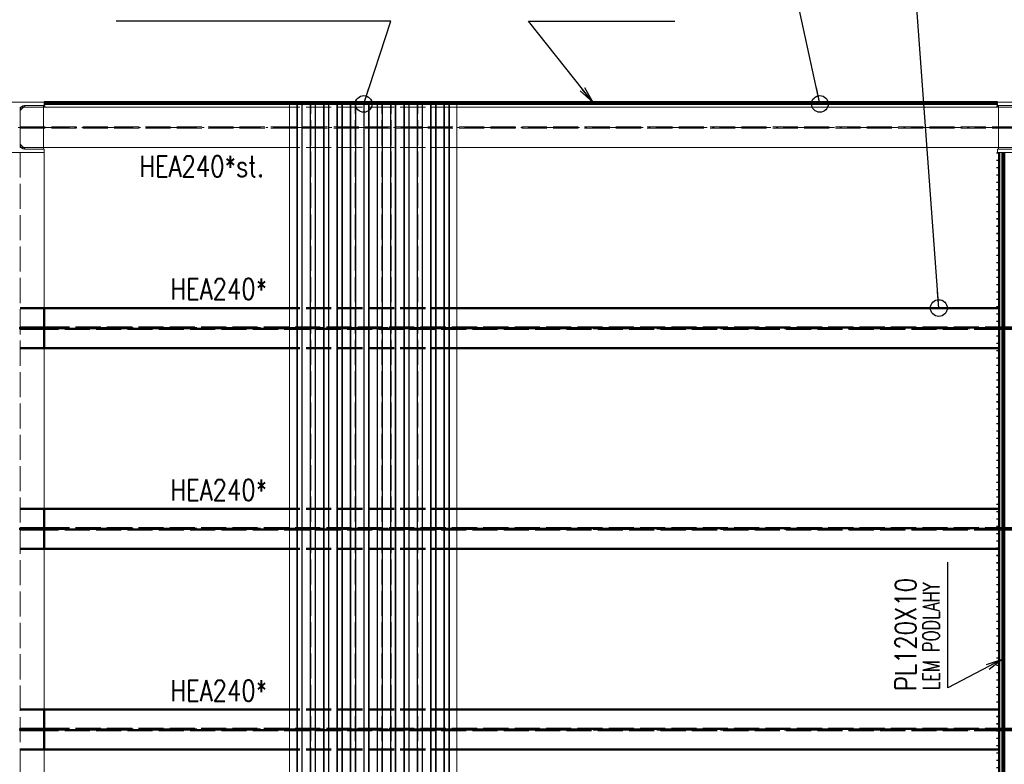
# Paper-space layout 'Layout1' of a CAD drawing. Extents: x -2 to 1380, y -36 to 422.
# Tile 33 of 79: x 215 to 333, y 231 to 320. Entities that reach past the tile are written whole.
import ezdxf

# ---------------------------------------------------------------- set-up
doc = ezdxf.new("R2010")
doc.units = 0
for name, pattern in [('ACAD_ISO02W100', [15, 12, -3]), ('ACAD_ISO04W100', [30.5, 24, -3, 0.5, -3]), ('ACAD_ISO07W100', [3.5, 0.5, -3]), ('B_CARA_09', [0.5, 0, -0.5]), ('HP_01_CER_B', [8, 5, -1, 1, -1])]:
    doc.linetypes.add(name, pattern=pattern)
for name, color, linetype, lineweight in [('SS_1.ET-HALA_TaO-PRISTAVBA-PODLAH.NOSNIKY', 9, 'CONTINUOUS', 13), ('SS_1.ET-HALA_TaO-PRISTAVBA-SLOUP', 9, 'CONTINUOUS', 13), ('SS_1.ET-HALA_TaO-RASTR', 7, 'HP_01_CER_B', 13), ('SS_2.ET-DEMONTAZE_OK', 20, 'B_CARA_09', 50), ('SS_2.ET-HALA_TaO-PRISTAVBA-PODLAH.NOSNIKY', 172, 'CONTINUOUS', 50), ('SS_2.ET-HALA_TaO-PRISTAVBA-PODLAHA_LEM', 140, 'CONTINUOUS', 50), ('SS_2.ET-HALA_TaO-PRISTAVBA-TRAPEZ.PLECH', 153, 'CONTINUOUS', 18), ('SS_POPIS_PROFILU', 13, 'CONTINUOUS', 25), ('SS_POPIS_PROFILU_S355', 2, 'CONTINUOUS', 35), ('SS_STAV.OK-POPIS_PROFILU', 9, 'CONTINUOUS', 13)]:
    doc.layers.add(name, color=color, linetype=linetype, lineweight=lineweight)
doc.styles.add('romans.shx', font='romans.shx', dxfattribs={"height": 5})

psp = doc.layouts.get("Layout1")

# ---------------------------------------------------------------- linework, layer by layer
at = {"layer": 'SS_1.ET-HALA_TaO-PRISTAVBA-PODLAH.NOSNIKY', "color": 9, "linetype": 'ACAD_ISO02W100', "ltscale": 0.25}
for p, q in [((215.4301, 309.1274), (215.2976, 309.1274)), ((215.2976, 309.1274), (215.2976, 308.8074)), ((218.0975, 309.1274), (215.6975, 309.1274)), ((267.5075, 309.1274), (247.5075, 309.1274)), ((334.6775, 309.1274), (332.2775, 309.1274)), ((215.2976, 306.8024), (335.0775, 306.8024)), ((215.2976, 306.6524), (335.0775, 306.6524)), ((215.2976, 304.6473), (215.2976, 304.3274)), ((215.4301, 304.3274), (215.2976, 304.3274)), ((218.0975, 304.3274), (215.6975, 304.3274)), ((267.5075, 304.3274), (247.5075, 304.3274)), ((334.6775, 304.3274), (332.2775, 304.3274)), ((215.3225, 303.7273), (215.3225, 165.6274))]:
    psp.add_line(p, q, dxfattribs=at)
at = {"layer": 'SS_1.ET-HALA_TaO-PRISTAVBA-PODLAH.NOSNIKY', "color": 5, "linetype": 'Continuous', "ltscale": 0.25}
for p, q in [((215.6975, 309.1274), (215.4301, 309.1274)), ((247.5075, 309.1274), (218.0975, 309.1274)), ((332.2775, 309.1274), (267.5075, 309.1274)), ((215.6975, 304.3274), (215.4301, 304.3274)), ((247.5075, 304.3274), (218.0975, 304.3274)), ((332.2775, 304.3274), (267.5075, 304.3274)), ((218.1875, 303.7273), (218.1875, 285.1274)), ((218.1875, 280.3274), (218.1875, 261.1274)), ((218.1875, 256.3274), (218.1875, 237.1274)), ((218.1875, 232.3274), (218.1875, 213.1274))]:
    psp.add_line(p, q, dxfattribs=at)
at = {"layer": 'SS_1.ET-HALA_TaO-PRISTAVBA-PODLAH.NOSNIKY', "color": 9, "linetype": 'ACAD_ISO04W100', "ltscale": 0.25}
psp.add_line((215.1875, 306.7274), (335.1875, 306.7274), dxfattribs=at)
at = {"layer": 'SS_1.ET-HALA_TaO-PRISTAVBA-SLOUP', "color": 5, "linetype": 'Continuous', "ltscale": 0.25}
for p, q in [((218.1875, 309.7274), (212.1875, 309.7274)), ((218.1875, 309.7274), (218.1875, 309.3474)), ((338.1875, 309.7274), (332.1875, 309.7274)), ((332.1875, 309.7274), (332.1875, 309.3474)), ((215.8975, 309.3274), (215.2975, 308.7274)), ((215.2975, 308.8074), (215.2975, 304.6474)), ((215.8375, 309.3474), (218.1875, 309.3474)), ((218.0975, 309.3274), (215.8975, 309.3274)), ((218.0975, 304.1274), (218.0975, 309.3274)), ((332.1875, 309.3474), (334.5375, 309.3474)), ((334.4775, 309.3274), (332.2775, 309.3274)), ((332.2775, 309.3274), (332.2775, 304.1274)), ((215.2975, 304.7274), (215.8975, 304.1274)), ((218.1875, 304.1074), (215.8375, 304.1074)), ((215.8975, 304.1274), (218.0975, 304.1274)), ((218.1875, 304.1074), (218.1875, 303.7274)), ((334.5375, 304.1074), (332.1875, 304.1074)), ((332.1875, 304.1074), (332.1875, 303.7274)), ((332.2775, 304.1274), (334.4775, 304.1274)), ((212.1875, 303.7274), (218.1875, 303.7274)), ((332.1875, 303.7274), (338.1875, 303.7274))]:
    psp.add_line(p, q, dxfattribs=at)
at = {"layer": 'SS_1.ET-HALA_TaO-PRISTAVBA-SLOUP', "color": 5, "linetype": 'Continuous', "ltscale": 0.25, "extrusion": (-1.3474e-13, 5.58111e-14, -1)}
psp.add_arc((-215.8375, 308.8074), 0.54, 0, 90, dxfattribs=at)
at = {"layer": 'SS_1.ET-HALA_TaO-PRISTAVBA-SLOUP', "color": 5, "linetype": 'Continuous', "ltscale": 0.25, "extrusion": (6.737e-14, 2.79056e-14, -1)}
psp.add_arc((-215.8375, 304.6474), 0.54, 270, 0, dxfattribs=at)
at = {"layer": 'SS_1.ET-HALA_TaO-RASTR', "linetype": 'ACAD_ISO04W100', "ltscale": 0.25}
psp.add_line((70.1875, 306.7274), (825.1574, 306.7274), dxfattribs=at)
at = {"layer": 'SS_2.ET-DEMONTAZE_OK', "color": 1, "linetype": 'ACAD_ISO07W100', "ltscale": 0.25}
psp.add_line((332.1875, 303.7273), (332.1875, 170.4274), dxfattribs=at)
at = {"layer": 'SS_2.ET-HALA_TaO-PRISTAVBA-PODLAH.NOSNIKY', "color": 1, "linetype": 'Continuous', "ltscale": 0.25}
for p, q in [((332.3875, 285.1274), (332.3875, 303.7273)), ((247.5075, 285.1274), (218.1875, 285.1274)), ((218.1875, 285.1274), (218.1875, 280.3274)), ((332.3875, 285.1274), (267.5075, 285.1274)), ((332.3875, 280.3274), (332.3875, 285.1274)), ((247.5075, 280.3274), (218.1875, 280.3274)), ((332.3875, 280.3274), (267.5075, 280.3274)), ((332.3875, 261.1274), (332.3875, 280.3274)), ((247.5075, 261.1274), (218.1875, 261.1274)), ((218.1875, 261.1274), (218.1875, 256.3274)), ((332.3875, 261.1274), (267.5075, 261.1274)), ((332.3875, 256.3274), (332.3875, 261.1274)), ((247.5075, 256.3274), (218.1875, 256.3274)), ((332.3875, 256.3274), (267.5075, 256.3274)), ((332.3875, 237.1274), (332.3875, 256.3274)), ((247.5075, 237.1274), (218.1875, 237.1274)), ((218.1875, 237.1274), (218.1875, 232.3274)), ((332.3875, 237.1274), (267.5075, 237.1274)), ((332.3875, 232.3274), (332.3875, 237.1274)), ((247.5075, 232.3274), (218.1875, 232.3274)), ((332.3875, 232.3274), (267.5075, 232.3274)), ((332.3875, 213.1274), (332.3875, 232.3274))]:
    psp.add_line(p, q, dxfattribs=at)
at = {"layer": 'SS_2.ET-HALA_TaO-PRISTAVBA-PODLAH.NOSNIKY', "color": 3, "linetype": 'ACAD_ISO02W100', "ltscale": 0.25}
for p, q in [((218.1875, 285.1274), (215.3226, 285.1274)), ((267.5075, 285.1274), (247.5075, 285.1274)), ((215.3226, 282.8024), (218.0875, 282.8024)), ((218.0875, 282.6524), (215.3226, 282.6524)), ((218.0875, 282.8024), (218.1582, 282.8024)), ((218.0875, 282.8024), (218.0875, 282.6524)), ((218.1582, 282.6524), (218.0875, 282.6524)), ((218.1582, 282.8024), (218.1875, 282.8024)), ((218.1875, 282.6524), (218.1582, 282.6524)), ((218.1875, 282.8024), (332.3875, 282.8024)), ((332.3875, 282.6524), (218.1875, 282.6524)), ((332.3875, 282.8024), (334.1875, 282.8024)), ((332.7875, 282.6524), (332.3875, 282.6524)), ((332.9875, 282.6524), (332.7875, 282.6524)), ((335.1075, 282.6524), (332.9875, 282.6524)), ((218.1875, 280.3274), (215.3226, 280.3274)), ((267.5075, 280.3274), (247.5075, 280.3274)), ((218.1875, 261.1274), (215.3226, 261.1274)), ((267.5075, 261.1274), (247.5075, 261.1274)), ((215.3226, 258.8024), (218.0875, 258.8024)), ((218.0875, 258.6524), (215.3226, 258.6524)), ((218.0875, 258.8024), (218.1582, 258.8024)), ((218.0875, 258.8024), (218.0875, 258.6524)), ((218.1582, 258.6524), (218.0875, 258.6524)), ((218.1582, 258.8024), (218.1875, 258.8024)), ((218.1875, 258.6524), (218.1582, 258.6524)), ((218.1875, 258.8024), (332.3875, 258.8024)), ((332.3875, 258.6524), (218.1875, 258.6524)), ((332.3875, 258.8024), (334.1875, 258.8024)), ((332.7875, 258.6524), (332.3875, 258.6524)), ((332.9875, 258.6524), (332.7875, 258.6524)), ((335.1075, 258.6524), (332.9875, 258.6524)), ((218.1875, 256.3274), (215.3226, 256.3274)), ((267.5075, 256.3274), (247.5075, 256.3274)), ((218.1875, 237.1274), (215.3226, 237.1274)), ((267.5075, 237.1274), (247.5075, 237.1274)), ((215.3226, 234.8024), (218.0875, 234.8024)), ((218.0875, 234.6524), (215.3226, 234.6524)), ((218.0875, 234.8024), (218.1582, 234.8024)), ((218.0875, 234.8024), (218.0875, 234.6524)), ((218.1582, 234.6524), (218.0875, 234.6524)), ((218.1582, 234.8024), (218.1875, 234.8024)), ((218.1875, 234.6524), (218.1582, 234.6524)), ((218.1875, 234.8024), (332.3875, 234.8024)), ((332.3875, 234.6524), (218.1875, 234.6524)), ((332.3875, 234.8024), (332.7875, 234.8024)), ((332.7875, 234.6524), (332.3875, 234.6524)), ((332.7875, 234.8024), (332.9875, 234.8024)), ((334.1875, 234.6524), (332.7875, 234.6524)), ((332.9875, 234.8024), (334.3475, 234.8024)), ((218.1875, 232.3274), (215.3226, 232.3274)), ((267.5075, 232.3274), (247.5075, 232.3274))]:
    psp.add_line(p, q, dxfattribs=at)
at = {"layer": 'SS_2.ET-HALA_TaO-PRISTAVBA-PODLAH.NOSNIKY', "color": 7, "linetype": 'ACAD_ISO04W100', "ltscale": 0.25}
for p, q in [((215.1875, 282.7274), (335.1875, 282.7274)), ((215.1875, 258.7274), (335.1875, 258.7274)), ((215.1875, 234.7274), (335.1875, 234.7274))]:
    psp.add_line(p, q, dxfattribs=at)
at = {"layer": 'SS_2.ET-HALA_TaO-PRISTAVBA-PODLAHA_LEM', "color": 1, "linetype": 'Continuous', "ltscale": 0.25}
for p, q in [((332.1875, 309.7274), (218.1875, 309.7274)), ((218.1875, 309.5274), (332.1875, 309.5274)), ((218.1875, 309.3474), (218.1875, 309.1274)), ((332.1875, 309.3474), (332.1875, 309.1274)), ((332.7875, 303.7274), (332.7875, 165.6274)), ((332.9875, 165.6274), (332.9875, 303.7274))]:
    psp.add_line(p, q, dxfattribs=at)
at = {"layer": 'SS_2.ET-HALA_TaO-PRISTAVBA-PODLAHA_LEM', "color": 7, "linetype": 'ACAD_ISO04W100', "ltscale": 0.25}
for p, q in [((332.1875, 309.7274), (218.1875, 309.7274)), ((332.1875, 309.7274), (218.1875, 309.7274)), ((332.7875, 165.6274), (332.7875, 303.7274))]:
    psp.add_line(p, q, dxfattribs=at)
at = {"layer": 'SS_2.ET-HALA_TaO-PRISTAVBA-TRAPEZ.PLECH', "color": 5, "linetype": 'Continuous', "ltscale": 0.25}
for p, q in [((247.5075, 309.5273), (247.5075, 165.8274)), ((248.3837, 309.5273), (248.3837, 165.8274)), ((248.4487, 309.5273), (248.4487, 165.8274)), ((248.9835, 309.5273), (248.9835, 165.8274)), ((249.0314, 309.5273), (249.0314, 165.8274)), ((249.9837, 309.5273), (249.9837, 165.8274)), ((250.0315, 309.5273), (250.0315, 165.8274)), ((250.5664, 309.5273), (250.5664, 165.8274)), ((250.6314, 309.5273), (250.6314, 165.8274)), ((251.5837, 309.5273), (251.5837, 165.8274)), ((251.6487, 309.5273), (251.6487, 165.8274)), ((252.1835, 309.5273), (252.1835, 165.8274)), ((252.2314, 309.5273), (252.2314, 165.8274)), ((253.1837, 309.5273), (253.1837, 165.8274)), ((253.2315, 309.5273), (253.2315, 165.8274)), ((253.7664, 309.5273), (253.7664, 165.8274)), ((253.8314, 309.5273), (253.8314, 165.8274)), ((254.7837, 309.5273), (254.7837, 165.8274)), ((254.8487, 309.5273), (254.8487, 165.8274)), ((255.3835, 309.5273), (255.3835, 165.8274)), ((255.4314, 309.5273), (255.4314, 165.8274)), ((256.3837, 309.5273), (256.3837, 165.8274)), ((256.4315, 309.5273), (256.4315, 165.8274)), ((256.9664, 309.5273), (256.9664, 165.8274)), ((257.0314, 309.5273), (257.0314, 165.8274)), ((257.9837, 309.5273), (257.9837, 165.8274)), ((258.0487, 309.5273), (258.0487, 165.8274)), ((258.5835, 309.5273), (258.5835, 165.8274)), ((258.6314, 309.5273), (258.6314, 165.8274)), ((259.5837, 309.5273), (259.5837, 165.8274)), ((259.6315, 309.5273), (259.6315, 165.8274)), ((260.1664, 309.5273), (260.1664, 165.8274)), ((260.2314, 309.5273), (260.2314, 165.8274)), ((261.1837, 309.5273), (261.1837, 165.8274)), ((261.2487, 309.5273), (261.2487, 165.8274)), ((261.7835, 309.5273), (261.7835, 165.8274)), ((261.8314, 309.5273), (261.8314, 165.8274)), ((262.7837, 309.5273), (262.7837, 165.8274)), ((262.8315, 309.5273), (262.8315, 165.8274)), ((263.3664, 309.5273), (263.3664, 165.8274)), ((263.4314, 309.5273), (263.4314, 165.8274)), ((264.3837, 309.5273), (264.3837, 165.8274)), ((264.4487, 309.5273), (264.4487, 165.8274)), ((264.9835, 309.5273), (264.9835, 165.8274)), ((265.0314, 309.5273), (265.0314, 165.8274)), ((265.9837, 309.5273), (265.9837, 165.8274)), ((266.0315, 309.5273), (266.0315, 165.8274)), ((266.5664, 309.5273), (266.5664, 165.8274)), ((266.6314, 165.8274), (266.6314, 309.5273)), ((267.5075, 165.8274), (267.5075, 309.5273))]:
    psp.add_line(p, q, dxfattribs=at)
at = {"layer": 'SS_2.ET-HALA_TaO-PRISTAVBA-TRAPEZ.PLECH', "color": 5, "linetype": 'ACAD_ISO02W100', "ltscale": 0.25}
for p, q in [((248.4315, 165.8274), (248.4315, 309.5273)), ((248.9664, 165.8274), (248.9664, 309.5273)), ((250.0487, 165.8274), (250.0487, 309.5273)), ((250.5835, 165.8274), (250.5835, 309.5273)), ((251.6315, 165.8274), (251.6315, 309.5273)), ((252.1664, 165.8274), (252.1664, 309.5273)), ((253.2487, 165.8274), (253.2487, 309.5273)), ((253.7835, 165.8274), (253.7835, 309.5273)), ((254.8315, 165.8274), (254.8315, 309.5273)), ((255.3664, 165.8274), (255.3664, 309.5273)), ((256.4487, 165.8274), (256.4487, 309.5273)), ((256.9835, 165.8274), (256.9835, 309.5273)), ((258.0315, 165.8274), (258.0315, 309.5273)), ((258.5664, 165.8274), (258.5664, 309.5273)), ((259.6487, 165.8274), (259.6487, 309.5273)), ((260.1835, 165.8274), (260.1835, 309.5273)), ((261.2315, 165.8274), (261.2315, 309.5273)), ((261.7664, 165.8274), (261.7664, 309.5273)), ((262.8487, 165.8274), (262.8487, 309.5273)), ((263.3835, 165.8274), (263.3835, 309.5273)), ((264.4315, 165.8274), (264.4315, 309.5273)), ((264.9664, 165.8274), (264.9664, 309.5273)), ((266.0487, 165.8274), (266.0487, 309.5273)), ((266.5835, 165.8274), (266.5835, 309.5273))]:
    psp.add_line(p, q, dxfattribs=at)
at = {"layer": 'SS_POPIS_PROFILU', "color": 0, "linetype": 'ByBlock', "lineweight": -2}
for p, q in [((256.3837, 309.5273, -5010.3786), (257.007, 311.4277, -5010.3786)), ((310.9398, 309.5274, -5008), (310.514, 311.4815, -5008)), ((325.1556, 285.1274, -5010.4), (325.0101, 287.1221, -5010.4))]:
    psp.add_line(p, q, dxfattribs=at)
at = {"layer": 'SS_POPIS_PROFILU', "color": 0, "linetype": 'ByBlock'}
for p, q in [((283.7709, 309.7274), (282.2662, 311.0863)), ((283.7709, 309.7274), (282.5272, 311.2936)), ((282.7883, 311.5009), (283.7709, 309.7274)), ((330.8614, 242.5057), (332.7875, 243.1392)), ((332.7875, 243.1392), (331.0162, 242.2105)), ((332.7875, 243.1392), (331.171, 241.9153))]:
    psp.add_line(p, q, dxfattribs=at)
at = {"layer": 'SS_POPIS_PROFILU', "color": 13}
for points in [[(325.1556, 285.1274), (321.0674, 341.1656), (303.4674, 341.1656)], [(310.9398, 309.5274), (306.1458, 331.5312), (282.6125, 331.5312)], [(256.3837, 309.5273), (259.6243, 319.4068), (226.7672, 319.4068)], [(283.7709, 309.7274), (276.0848, 319.4068), (293.6086, 319.4068)], [(332.7875, 243.1392), (326.2305, 239.7014), (326.2305, 254.749)]]:
    psp.add_lwpolyline(points, dxfattribs=at)
at = {"layer": 'SS_POPIS_PROFILU', "color": 0, "linetype": 'ByBlock', "lineweight": -2}
for centre in [(256.3837, 309.5273, -5010.3786), (310.9398, 309.5274, -5008), (325.1556, 285.1274, -5010.4)]:
    psp.add_circle(centre, 1, dxfattribs=at)

# ---------------------------------------------------------------- texts
at = {"layer": 'SS_POPIS_PROFILU', "color": 13, "style": 'romans.shx'}
for s, height, width, p in [('LEM PODLAHY', 2, 0.7, (325.2305, 239.4374)), ('PL120X10', 2.5, 0.8, (322.4305, 239.3243))]:
    psp.add_text(s, height=height, rotation=90, dxfattribs=dict(at, width=width)).set_placement(p)
at = {"layer": 'SS_POPIS_PROFILU_S355', "color": 2, "style": 'romans.shx', "width": 0.8}
for p in [(233.2523, 286.1484), (233.2523, 262.1274), (233.2523, 238.1274)]:
    psp.add_text('HEA240*', height=2.5, dxfattribs=at).set_placement(p)
at = {"layer": 'SS_STAV.OK-POPIS_PROFILU', "color": 9, "style": 'romans.shx', "width": 0.8}
psp.add_text('HEA240*st.', height=2.5, dxfattribs=at).set_placement((229.538, 300.8174))

doc.saveas('drawing.dxf')
